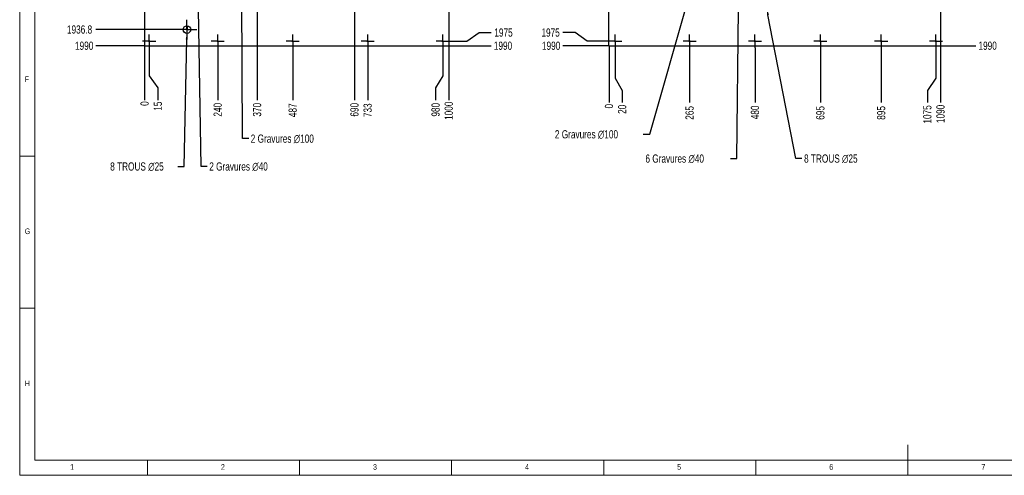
# Model space of a CAD drawing. Header units: millimetres. Extents: x 5 to 589, y 5 to 415.
# Tile 1 of 14: x 5 to 329, y 5 to 155. Entities that reach past the tile are written whole.
import ezdxf

# ---------------------------------------------------------------- set-up
doc = ezdxf.new("R2010")
doc.units = ezdxf.units.MM
doc.header["$PDSIZE"] = -1
doc.linetypes.add('CENTERX2', pattern=[20.32, 12.7, -2.54, 2.54, -2.54])
for name, color, linetype in [('COTES', 1, 'Continuous'), ('NOTES', 6, 'Continuous'), ('TRAIT-MIXTES', 3, 'CENTERX2')]:
    doc.layers.add(name, color=color, linetype=linetype)
doc.layers.add('TRAIT-FORT', color=4, linetype='Continuous', lineweight=25)
doc.styles.add('SLDTEXTSTYLE0', font='TXT', dxfattribs={"width": 0.75})
doc.dimstyles.new('SLDDIMSTYLE1', dxfattribs={"dimtxt": 2.7, "dimasz": 2, "dimexe": 0, "dimexo": 0.0625, "dimgap": 0.675, "dimtad": 0, "dimtih": 1, "dimtoh": 1, "dimdec": 1, "dimlfac": 10, "dimrnd": 1e-09, "dimzin": 12, "dimdsep": 46, "dimtxsty": 'SLDTEXTSTYLE0', "dimsah": 1, "dimcen": 0.09, "dimadec": 0, "dimazin": 3, "dimtfac": 1, "dimtdec": 1, "dimtofl": 0, "dimtmove": 0, "dimatfit": 3, "dimfxl": 1, "dimfrac": 2, "dimtolj": 1, "dimtzin": 12, "dimarcsym": 0})
doc.dimstyles.new('SLDDIMSTYLE2', dxfattribs={"dimtxt": 2.7, "dimasz": 0.333333, "dimexe": 0, "dimexo": 0.0625, "dimgap": 0.675, "dimtad": 0, "dimtih": 1, "dimtoh": 1, "dimdec": 0, "dimlfac": 10, "dimrnd": 1e-09, "dimdsep": 46, "dimtxsty": 'SLDTEXTSTYLE0', "dimblk1": 'ORIGIN', "dimblk2": 'ORIGIN', "dimsah": 1, "dimcen": 0.09, "dimadec": 0, "dimazin": 2, "dimtfac": 1, "dimtdec": 0, "dimtofl": 0, "dimtmove": 0, "dimatfit": 3, "dimldrblk": 'ORIGIN', "dimfxl": 1, "dimfrac": 2, "dimtolj": 1, "dimtzin": 12, "dimarcsym": 0})
doc.dimstyles.new('SLDDIMSTYLE3', dxfattribs={"dimtxt": 2.7, "dimasz": 2, "dimexe": 0, "dimexo": 0.0625, "dimgap": 0.675, "dimtad": 0, "dimtih": 1, "dimtoh": 1, "dimdec": 0, "dimlfac": 10, "dimrnd": 1e-09, "dimzin": 12, "dimdsep": 46, "dimtxsty": 'SLDTEXTSTYLE0', "dimsah": 1, "dimcen": 0.09, "dimadec": 0, "dimazin": 3, "dimtfac": 1, "dimtdec": 0, "dimtofl": 0, "dimtmove": 0, "dimatfit": 3, "dimfxl": 1, "dimfrac": 2, "dimtolj": 1, "dimtzin": 12, "dimarcsym": 0})
doc.dimstyles.new('SLDDIMSTYLE4', dxfattribs={"dimtxt": 2.7, "dimasz": 2, "dimexe": 0, "dimexo": 0.0625, "dimgap": 0.675, "dimtad": 0, "dimtih": 1, "dimtoh": 1, "dimdec": 0, "dimlfac": 10, "dimrnd": 1e-09, "dimzin": 12, "dimdsep": 46, "dimtxsty": 'SLDTEXTSTYLE0', "dimblk1": 'NONE', "dimsah": 1, "dimcen": 0, "dimadec": 0, "dimazin": 3, "dimtfac": 1, "dimtdec": 0, "dimtmove": 0, "dimatfit": 3, "dimldrblk": 'NONE', "dimfxl": 1, "dimfrac": 2, "dimtolj": 1, "dimtzin": 12, "dimarcsym": 0})

# ---------------------------------------------------------------- blocks, each defined once
blk = doc.blocks.new('_D_12')
at = {"layer": 'COTES', "color": 0, "lineweight": -2, "transparency": 16777216}
blk.add_line((56.67, 151.58), (30.08, 151.58), dxfattribs=at)
at = {"layer": 'Defpoints', "color": 0, "transparency": 16777216}
for p in [(46.07, 345.25), (30.08, 151.58), (56.74, 151.58)]:
    blk.add_point(p, dxfattribs=at)
at = {"layer": 'COTES', "color": 0, "transparency": 16777216, "insert": (24.68, 151.58), "char_height": 2.7, "attachment_point": 5, "style": 'SLDTEXTSTYLE0'}
blk.add_mtext('\\A1;1936.8', dxfattribs=at)
blk = doc.blocks.new('_D_13')
at = {"layer": 'COTES', "color": 0, "lineweight": -2, "transparency": 16777216}
blk.add_line((46.01, 146.25), (30.08, 146.25), dxfattribs=at)
at = {"layer": 'Defpoints', "color": 0, "transparency": 16777216}
for p in [(46.07, 345.25), (30.08, 146.25), (46.07, 146.25)]:
    blk.add_point(p, dxfattribs=at)
at = {"layer": 'COTES', "color": 0, "transparency": 16777216, "insert": (26.2, 146.25), "char_height": 2.7, "attachment_point": 5, "style": 'SLDTEXTSTYLE0'}
blk.add_mtext('\\A1;1990', dxfattribs=at)
blk = doc.blocks.new('_D_27')
at = {"layer": 'COTES', "color": 0, "lineweight": -2, "transparency": 16777216}
for p, q in [((152.02, 147.75), (156.02, 150.58)), ((156.02, 150.58), (160.02, 150.58)), ((146.3, 147.75), (152.02, 147.75))]:
    blk.add_line(p, q, dxfattribs=at)
at = {"layer": 'Defpoints', "color": 0, "transparency": 16777216}
for p in [(146.07, 345.25), (160.02, 150.58), (146.24, 147.75)]:
    blk.add_point(p, dxfattribs=at)
at = {"layer": 'COTES', "color": 0, "transparency": 16777216, "insert": (164.07, 150.58), "char_height": 2.7, "attachment_point": 5, "style": 'SLDTEXTSTYLE0'}
blk.add_mtext('\\A1;1975', dxfattribs=at)
blk = doc.blocks.new('_D_28')
at = {"layer": 'COTES', "color": 0, "lineweight": -2, "transparency": 16777216}
blk.add_line((146.13, 146.25), (160.02, 146.25), dxfattribs=at)
at = {"layer": 'Defpoints', "color": 0, "transparency": 16777216}
for p in [(146.07, 345.25), (146.07, 146.25), (160.02, 146.25)]:
    blk.add_point(p, dxfattribs=at)
at = {"layer": 'COTES', "color": 0, "transparency": 16777216, "insert": (163.9, 146.25), "char_height": 2.7, "attachment_point": 5, "style": 'SLDTEXTSTYLE0'}
blk.add_mtext('\\A1;1990', dxfattribs=at)
blk = doc.blocks.new('_D_41')
at = {"layer": 'COTES', "color": 0, "lineweight": -2, "transparency": 16777216}
blk.add_line((46.07, 146.19), (46.07, 128.41), dxfattribs=at)
at = {"layer": 'Defpoints', "color": 0, "transparency": 16777216}
for p in [(46.07, 146.25), (46.07, 146.25), (46.07, 128.41)]:
    blk.add_point(p, dxfattribs=at)
at = {"layer": 'COTES', "color": 0, "transparency": 16777216, "insert": (46.07, 127.23), "char_height": 2.7, "attachment_point": 5, "rotation": 90, "style": 'SLDTEXTSTYLE0'}
blk.add_mtext('\\A1;0', dxfattribs=at)
blk = doc.blocks.new('_Origin')
at = {"color": 0, "linetype": 'ByBlock', "lineweight": -2}
blk.add_line((0, 0), (-1, 0), dxfattribs=at)
blk.add_circle((0, 0), 0.5, dxfattribs=at)
blk = doc.blocks.new('_D_42')
at = {"layer": 'COTES', "color": 0, "lineweight": -2, "transparency": 16777216}
for p, q in [((47.57, 145.52), (47.57, 136.41)), ((47.57, 136.41), (50.4, 132.41)), ((50.4, 132.41), (50.4, 128.41))]:
    blk.add_line(p, q, dxfattribs=at)
at = {"layer": 'Defpoints', "color": 0, "transparency": 16777216}
for p in [(46.07, 146.25), (47.57, 145.58), (50.4, 128.41)]:
    blk.add_point(p, dxfattribs=at)
at = {"layer": 'COTES', "color": 0, "transparency": 16777216, "insert": (50.4, 126.39), "char_height": 2.7, "attachment_point": 5, "rotation": 90, "style": 'SLDTEXTSTYLE0'}
blk.add_mtext('\\A1;15', dxfattribs=at)
blk = doc.blocks.new('_D_43')
at = {"layer": 'COTES', "color": 0, "lineweight": -2, "transparency": 16777216}
blk.add_line((70.1, 145.52), (70.1, 128.41), dxfattribs=at)
at = {"layer": 'Defpoints', "color": 0, "transparency": 16777216}
for p in [(46.07, 146.25), (70.1, 145.58), (70.1, 128.41)]:
    blk.add_point(p, dxfattribs=at)
at = {"layer": 'COTES', "color": 0, "transparency": 16777216, "insert": (70.1, 125.21), "char_height": 2.7, "attachment_point": 5, "rotation": 90, "style": 'SLDTEXTSTYLE0'}
blk.add_mtext('\\A1;240', dxfattribs=at)
blk = doc.blocks.new('_D_44')
at = {"layer": 'COTES', "color": 0, "lineweight": -2, "transparency": 16777216}
blk.add_line((83.07, 164.69), (83.07, 128.41), dxfattribs=at)
at = {"layer": 'Defpoints', "color": 0, "transparency": 16777216}
for p in [(83.07, 164.75), (46.07, 146.25), (83.07, 128.41)]:
    blk.add_point(p, dxfattribs=at)
at = {"layer": 'COTES', "color": 0, "transparency": 16777216, "insert": (83.07, 125.21), "char_height": 2.7, "attachment_point": 5, "rotation": 90, "style": 'SLDTEXTSTYLE0'}
blk.add_mtext('\\A1;370', dxfattribs=at)
blk = doc.blocks.new('_D_45')
at = {"layer": 'COTES', "color": 0, "lineweight": -2, "transparency": 16777216}
blk.add_line((94.76, 145.52), (94.76, 128.41), dxfattribs=at)
at = {"layer": 'Defpoints', "color": 0, "transparency": 16777216}
for p in [(46.07, 146.25), (94.76, 145.58), (94.76, 128.41)]:
    blk.add_point(p, dxfattribs=at)
at = {"layer": 'COTES', "color": 0, "transparency": 16777216, "insert": (94.76, 125.04), "char_height": 2.7, "attachment_point": 5, "rotation": 90, "style": 'SLDTEXTSTYLE0'}
blk.add_mtext('\\A1;487', dxfattribs=at)
blk = doc.blocks.new('_D_46')
at = {"layer": 'COTES', "color": 0, "lineweight": -2, "transparency": 16777216}
blk.add_line((115.07, 164.69), (115.07, 128.41), dxfattribs=at)
at = {"layer": 'Defpoints', "color": 0, "transparency": 16777216}
for p in [(115.07, 164.75), (46.07, 146.25), (115.07, 128.41)]:
    blk.add_point(p, dxfattribs=at)
at = {"layer": 'COTES', "color": 0, "transparency": 16777216, "insert": (115.07, 125.21), "char_height": 2.7, "attachment_point": 5, "rotation": 90, "style": 'SLDTEXTSTYLE0'}
blk.add_mtext('\\A1;690', dxfattribs=at)
blk = doc.blocks.new('_D_47')
at = {"layer": 'COTES', "color": 0, "lineweight": -2, "transparency": 16777216}
blk.add_line((119.41, 145.52), (119.41, 128.41), dxfattribs=at)
at = {"layer": 'Defpoints', "color": 0, "transparency": 16777216}
for p in [(46.07, 146.25), (119.41, 145.58), (119.41, 128.41)]:
    blk.add_point(p, dxfattribs=at)
at = {"layer": 'COTES', "color": 0, "transparency": 16777216, "insert": (119.41, 125.04), "char_height": 2.7, "attachment_point": 5, "rotation": 90, "style": 'SLDTEXTSTYLE0'}
blk.add_mtext('\\A1;733', dxfattribs=at)
blk = doc.blocks.new('_D_48')
at = {"layer": 'COTES', "color": 0, "lineweight": -2, "transparency": 16777216}
for p, q in [((144.07, 145.52), (144.07, 136.41)), ((144.07, 136.41), (141.74, 132.41)), ((141.74, 132.41), (141.74, 128.41))]:
    blk.add_line(p, q, dxfattribs=at)
at = {"layer": 'Defpoints', "color": 0, "transparency": 16777216}
for p in [(46.07, 146.25), (144.07, 145.58), (141.74, 128.41)]:
    blk.add_point(p, dxfattribs=at)
at = {"layer": 'COTES', "color": 0, "transparency": 16777216, "insert": (141.74, 125.21), "char_height": 2.7, "attachment_point": 5, "rotation": 90, "style": 'SLDTEXTSTYLE0'}
blk.add_mtext('\\A1;980', dxfattribs=at)
blk = doc.blocks.new('_D_49')
at = {"layer": 'COTES', "color": 0, "lineweight": -2, "transparency": 16777216}
blk.add_line((146.07, 146.19), (146.07, 128.41), dxfattribs=at)
at = {"layer": 'Defpoints', "color": 0, "transparency": 16777216}
for p in [(46.07, 146.25), (146.07, 146.25), (146.07, 128.41)]:
    blk.add_point(p, dxfattribs=at)
at = {"layer": 'COTES', "color": 0, "transparency": 16777216, "insert": (146.07, 124.87), "char_height": 2.7, "attachment_point": 5, "rotation": 90, "style": 'SLDTEXTSTYLE0'}
blk.add_mtext('\\A1;1000', dxfattribs=at)
blk = doc.blocks.new('_D_50')
at = {"layer": 'COTES', "color": 0, "lineweight": -2, "transparency": 16777216}
for p, q in [((77.86, 187.08), (77.92, 177.08)), ((78.29, 115.71), (77.93, 175.08)), ((80.29, 115.71), (78.29, 115.71))]:
    blk.add_line(p, q, dxfattribs=at)
at = {"layer": 'COTES', "color": 0, "transparency": 16777216}
blk.add_solid([(78.26, 175.08), (77.6, 175.07), (77.92, 177.08)], dxfattribs=at)
at = {"layer": 'Defpoints', "color": 0, "transparency": 16777216}
for p in [(77.86, 187.08), (77.92, 177.08)]:
    blk.add_point(p, dxfattribs=at)
at = {"layer": 'COTES', "color": 0, "transparency": 16777216, "insert": (80.96, 117.06), "char_height": 2.7, "attachment_point": 1, "style": 'SLDTEXTSTYLE0'}
blk.add_mtext('\\A1;2 Gravures ∅100', dxfattribs=at)
blk = doc.blocks.new('_None')
blk = doc.blocks.new('_D_51')
at = {"layer": 'COTES', "color": 0, "lineweight": -2, "transparency": 16777216}
for p, q in [((63.65, 164.34), (63.72, 160.34)), ((64.65, 106.56), (63.76, 158.34)), ((66.65, 106.56), (64.65, 106.56))]:
    blk.add_line(p, q, dxfattribs=at)
at = {"layer": 'COTES', "color": 0, "transparency": 16777216}
blk.add_solid([(64.09, 158.35), (63.42, 158.34), (63.72, 160.34)], dxfattribs=at)
at = {"layer": 'Defpoints', "color": 0, "transparency": 16777216}
for p in [(63.65, 164.34), (63.72, 160.34)]:
    blk.add_point(p, dxfattribs=at)
at = {"layer": 'COTES', "color": 0, "transparency": 16777216, "insert": (67.32, 107.91), "char_height": 2.7, "attachment_point": 1, "style": 'SLDTEXTSTYLE0'}
blk.add_mtext('\\A1;2 Gravures ∅40', dxfattribs=at)
blk = doc.blocks.new('_D_53')
at = {"layer": 'COTES', "color": 0, "lineweight": -2, "transparency": 16777216}
for p, q in [((60.01, 152.83), (59.96, 150.33)), ((59.04, 106.56), (59.92, 148.33)), ((57.04, 106.56), (59.04, 106.56))]:
    blk.add_line(p, q, dxfattribs=at)
at = {"layer": 'COTES', "color": 0, "transparency": 16777216}
blk.add_solid([(59.58, 148.33), (60.25, 148.32), (59.96, 150.33)], dxfattribs=at)
at = {"layer": 'Defpoints', "color": 0, "transparency": 16777216}
for p in [(60.01, 152.83), (59.96, 150.33)]:
    blk.add_point(p, dxfattribs=at)
at = {"layer": 'COTES', "color": 0, "transparency": 16777216, "insert": (34.76, 107.91), "char_height": 2.7, "attachment_point": 1, "style": 'SLDTEXTSTYLE0'}
blk.add_mtext('\\A1;8 TROUS ∅25', dxfattribs=at)
blk = doc.blocks.new('SW_CENTERMARKSYMBOL_0')
at = {"layer": 'TRAIT-MIXTES', "color": 0}
for p, q in [((-2, 0), (-2.17, 0)), ((0, 0), (-2, 0)), ((0, 2), (0, 2.17)), ((0, 0), (0, 2)), ((0, 0), (0, -2)), ((0, 0), (2, 0)), ((2, 0), (2.17, 0)), ((0, -2), (0, -2.17))]:
    blk.add_line(p, q, dxfattribs=at)
blk = doc.blocks.new('SW_CENTERMARKSYMBOL_2')
at = {"layer": 'TRAIT-MIXTES', "color": 0}
for p, q in [((-2, 0), (-2.17, 0)), ((0, 0), (-2, 0)), ((0, 2), (0, 2.17)), ((0, 0), (0, 2)), ((0, 0), (0, -2)), ((0, 0), (2, 0)), ((2, 0), (2.17, 0)), ((0, -2), (0, -2.17))]:
    blk.add_line(p, q, dxfattribs=at)
blk = doc.blocks.new('SW_CENTERMARKSYMBOL_3')
at = {"layer": 'TRAIT-MIXTES', "color": 0}
for p, q in [((-2, 0), (-2.17, 0)), ((0, 0), (-2, 0)), ((0, 2), (0, 2.17)), ((0, 0), (0, 2)), ((0, 0), (0, -2)), ((0, 0), (2, 0)), ((2, 0), (2.17, 0)), ((0, -2), (0, -2.17))]:
    blk.add_line(p, q, dxfattribs=at)
blk = doc.blocks.new('SW_CENTERMARKSYMBOL_4')
at = {"layer": 'TRAIT-MIXTES', "color": 0}
for p, q in [((-2, 0), (-2.17, 0)), ((0, 0), (-2, 0)), ((0, 2), (0, 2.17)), ((0, 0), (0, 2)), ((0, 0), (0, -2)), ((0, 0), (2, 0)), ((2, 0), (2.17, 0)), ((0, -2), (0, -2.17))]:
    blk.add_line(p, q, dxfattribs=at)
blk = doc.blocks.new('SW_CENTERMARKSYMBOL_5')
at = {"layer": 'TRAIT-MIXTES', "color": 0}
for p, q in [((-2, 0), (-2.17, 0)), ((0, 0), (-2, 0)), ((0, 2), (0, 2.17)), ((0, 0), (0, 2)), ((0, 0), (0, -2)), ((0, 0), (2, 0)), ((2, 0), (2.17, 0)), ((0, -2), (0, -2.17))]:
    blk.add_line(p, q, dxfattribs=at)
blk = doc.blocks.new('SW_CENTERMARKSYMBOL_53')
at = {"layer": 'TRAIT-MIXTES', "color": 0}
for p, q in [((0, 2), (0, 3.25)), ((-2, 0), (-3.25, 0)), ((0, 0), (-2, 0)), ((0, 0), (0, 2)), ((0, 0), (0, -2)), ((0, 0), (2, 0)), ((2, 0), (3.25, 0)), ((0, -2), (0, -3.25))]:
    blk.add_line(p, q, dxfattribs=at)
blk = doc.blocks.new('_D_124')
at = {"layer": 'COTES', "color": 0, "lineweight": -2, "transparency": 16777216}
for p, q in [((187.6, 150.58), (183.6, 150.58)), ((191.6, 147.75), (187.6, 150.58)), ((198.52, 147.75), (191.6, 147.75))]:
    blk.add_line(p, q, dxfattribs=at)
at = {"layer": 'Defpoints', "color": 0, "transparency": 16777216}
for p in [(198.75, 345.25), (183.6, 150.58), (198.58, 147.75)]:
    blk.add_point(p, dxfattribs=at)
at = {"layer": 'COTES', "color": 0, "transparency": 16777216, "insert": (179.55, 150.58), "char_height": 2.7, "attachment_point": 5, "style": 'SLDTEXTSTYLE0'}
blk.add_mtext('\\A1;1975', dxfattribs=at)
blk = doc.blocks.new('_D_125')
at = {"layer": 'COTES', "color": 0, "lineweight": -2, "transparency": 16777216}
blk.add_line((198.69, 146.25), (183.6, 146.25), dxfattribs=at)
at = {"layer": 'Defpoints', "color": 0, "transparency": 16777216}
for p in [(198.75, 345.25), (183.6, 146.25), (198.75, 146.25)]:
    blk.add_point(p, dxfattribs=at)
at = {"layer": 'COTES', "color": 0, "transparency": 16777216, "insert": (179.72, 146.25), "char_height": 2.7, "attachment_point": 5, "style": 'SLDTEXTSTYLE0'}
blk.add_mtext('\\A1;1990', dxfattribs=at)
blk = doc.blocks.new('_D_140')
at = {"layer": 'COTES', "color": 0, "lineweight": -2, "transparency": 16777216}
blk.add_line((307.81, 146.25), (319.36, 146.25), dxfattribs=at)
at = {"layer": 'Defpoints', "color": 0, "transparency": 16777216}
for p in [(307.75, 345.25), (307.75, 146.25), (319.36, 146.25)]:
    blk.add_point(p, dxfattribs=at)
at = {"layer": 'COTES', "color": 0, "transparency": 16777216, "insert": (323.24, 146.25), "char_height": 2.7, "attachment_point": 5, "style": 'SLDTEXTSTYLE0'}
blk.add_mtext('\\A1;1990', dxfattribs=at)
blk = doc.blocks.new('_D_141')
at = {"layer": 'COTES', "color": 0, "lineweight": -2, "transparency": 16777216}
blk.add_line((198.75, 146.19), (198.75, 127.55), dxfattribs=at)
at = {"layer": 'Defpoints', "color": 0, "transparency": 16777216}
for p in [(198.75, 146.25), (198.75, 146.25), (198.75, 127.55)]:
    blk.add_point(p, dxfattribs=at)
at = {"layer": 'COTES', "color": 0, "transparency": 16777216, "insert": (198.75, 126.37), "char_height": 2.7, "attachment_point": 5, "rotation": 90, "style": 'SLDTEXTSTYLE0'}
blk.add_mtext('\\A1;0', dxfattribs=at)
blk = doc.blocks.new('_D_142')
at = {"layer": 'COTES', "color": 0, "lineweight": -2, "transparency": 16777216}
for p, q in [((200.75, 145.52), (200.75, 135.55)), ((200.75, 135.55), (203.08, 131.55)), ((203.08, 131.55), (203.08, 127.55))]:
    blk.add_line(p, q, dxfattribs=at)
at = {"layer": 'Defpoints', "color": 0, "transparency": 16777216}
for p in [(198.75, 146.25), (200.75, 145.58), (203.08, 127.55)]:
    blk.add_point(p, dxfattribs=at)
at = {"layer": 'COTES', "color": 0, "transparency": 16777216, "insert": (203.08, 125.36), "char_height": 2.7, "attachment_point": 5, "rotation": 90, "style": 'SLDTEXTSTYLE0'}
blk.add_mtext('\\A1;20', dxfattribs=at)
blk = doc.blocks.new('_D_143')
at = {"layer": 'COTES', "color": 0, "lineweight": -2, "transparency": 16777216}
blk.add_line((225.25, 145.52), (225.25, 127.55), dxfattribs=at)
at = {"layer": 'Defpoints', "color": 0, "transparency": 16777216}
for p in [(198.75, 146.25), (225.25, 145.58), (225.25, 127.55)]:
    blk.add_point(p, dxfattribs=at)
at = {"layer": 'COTES', "color": 0, "transparency": 16777216, "insert": (225.25, 124.17), "char_height": 2.7, "attachment_point": 5, "rotation": 90, "style": 'SLDTEXTSTYLE0'}
blk.add_mtext('\\A1;265', dxfattribs=at)
blk = doc.blocks.new('_D_144')
at = {"layer": 'COTES', "color": 0, "lineweight": -2, "transparency": 16777216}
blk.add_line((246.75, 145.52), (246.75, 127.55), dxfattribs=at)
at = {"layer": 'Defpoints', "color": 0, "transparency": 16777216}
for p in [(198.75, 146.25), (246.75, 145.58), (246.75, 127.55)]:
    blk.add_point(p, dxfattribs=at)
at = {"layer": 'COTES', "color": 0, "transparency": 16777216, "insert": (246.75, 124.34), "char_height": 2.7, "attachment_point": 5, "rotation": 90, "style": 'SLDTEXTSTYLE0'}
blk.add_mtext('\\A1;480', dxfattribs=at)
blk = doc.blocks.new('_D_145')
at = {"layer": 'COTES', "color": 0, "lineweight": -2, "transparency": 16777216}
blk.add_line((268.25, 145.52), (268.25, 127.55), dxfattribs=at)
at = {"layer": 'Defpoints', "color": 0, "transparency": 16777216}
for p in [(198.75, 146.25), (268.25, 145.58), (268.25, 127.55)]:
    blk.add_point(p, dxfattribs=at)
at = {"layer": 'COTES', "color": 0, "transparency": 16777216, "insert": (268.25, 124.17), "char_height": 2.7, "attachment_point": 5, "rotation": 90, "style": 'SLDTEXTSTYLE0'}
blk.add_mtext('\\A1;695', dxfattribs=at)
blk = doc.blocks.new('_D_146')
at = {"layer": 'COTES', "color": 0, "lineweight": -2, "transparency": 16777216}
blk.add_line((288.25, 145.52), (288.25, 127.55), dxfattribs=at)
at = {"layer": 'Defpoints', "color": 0, "transparency": 16777216}
for p in [(198.75, 146.25), (288.25, 145.58), (288.25, 127.55)]:
    blk.add_point(p, dxfattribs=at)
at = {"layer": 'COTES', "color": 0, "transparency": 16777216, "insert": (288.25, 124.17), "char_height": 2.7, "attachment_point": 5, "rotation": 90, "style": 'SLDTEXTSTYLE0'}
blk.add_mtext('\\A1;895', dxfattribs=at)
blk = doc.blocks.new('_D_147')
at = {"layer": 'COTES', "color": 0, "lineweight": -2, "transparency": 16777216}
for p, q in [((306.25, 145.52), (306.25, 135.55)), ((306.25, 135.55), (303.42, 131.55)), ((303.42, 131.55), (303.42, 127.55))]:
    blk.add_line(p, q, dxfattribs=at)
at = {"layer": 'Defpoints', "color": 0, "transparency": 16777216}
for p in [(198.75, 146.25), (306.25, 145.58), (303.42, 127.55)]:
    blk.add_point(p, dxfattribs=at)
at = {"layer": 'COTES', "color": 0, "transparency": 16777216, "insert": (303.42, 123.67), "char_height": 2.7, "attachment_point": 5, "rotation": 90, "style": 'SLDTEXTSTYLE0'}
blk.add_mtext('\\A1;1075', dxfattribs=at)
blk = doc.blocks.new('_D_148')
at = {"layer": 'COTES', "color": 0, "lineweight": -2, "transparency": 16777216}
blk.add_line((307.75, 146.19), (307.75, 127.55), dxfattribs=at)
at = {"layer": 'Defpoints', "color": 0, "transparency": 16777216}
for p in [(198.75, 146.25), (307.75, 146.25), (307.75, 127.55)]:
    blk.add_point(p, dxfattribs=at)
at = {"layer": 'COTES', "color": 0, "transparency": 16777216, "insert": (307.75, 123.84), "char_height": 2.7, "attachment_point": 5, "rotation": 90, "style": 'SLDTEXTSTYLE0'}
blk.add_mtext('\\A1;1090', dxfattribs=at)
blk = doc.blocks.new('_D_149')
at = {"layer": 'COTES', "color": 0, "lineweight": -2, "transparency": 16777216}
for p, q in [((250.17, 160.86), (250.64, 158.41)), ((260.13, 109.16), (251.02, 156.44)), ((262.2, 109.16), (260.13, 109.16))]:
    blk.add_line(p, q, dxfattribs=at)
at = {"layer": 'COTES', "color": 0, "transparency": 16777216}
blk.add_solid([(251.35, 156.51), (250.7, 156.38), (250.64, 158.41)], dxfattribs=at)
at = {"layer": 'Defpoints', "color": 0, "transparency": 16777216}
for p in [(250.17, 160.86), (250.64, 158.41)]:
    blk.add_point(p, dxfattribs=at)
at = {"layer": 'COTES', "color": 0, "transparency": 16777216, "insert": (262.88, 110.51), "char_height": 2.7, "attachment_point": 1, "style": 'SLDTEXTSTYLE0'}
blk.add_mtext('\\A1;8 TROUS ∅25', dxfattribs=at)
blk = doc.blocks.new('_D_150')
at = {"layer": 'COTES', "color": 0, "lineweight": -2, "transparency": 16777216}
for p, q in [((241.39, 164.34), (241.34, 160.34)), ((240.73, 109.16), (241.32, 158.34)), ((238.73, 109.16), (240.73, 109.16))]:
    blk.add_line(p, q, dxfattribs=at)
at = {"layer": 'COTES', "color": 0, "transparency": 16777216}
blk.add_solid([(240.98, 158.35), (241.65, 158.34), (241.34, 160.34)], dxfattribs=at)
at = {"layer": 'Defpoints', "color": 0, "transparency": 16777216}
for p in [(241.39, 164.34), (241.34, 160.34)]:
    blk.add_point(p, dxfattribs=at)
at = {"layer": 'COTES', "color": 0, "transparency": 16777216, "insert": (210.72, 110.51), "char_height": 2.7, "attachment_point": 1, "style": 'SLDTEXTSTYLE0'}
blk.add_mtext('\\A1;6 Gravures ∅40', dxfattribs=at)
blk = doc.blocks.new('_D_151')
at = {"layer": 'COTES', "color": 0, "lineweight": -2, "transparency": 16777216}
for p, q in [((231.92, 186.89), (229.21, 177.26)), ((212.22, 117.14), (228.66, 175.34)), ((209.98, 117.14), (212.22, 117.14))]:
    blk.add_line(p, q, dxfattribs=at)
at = {"layer": 'COTES', "color": 0, "transparency": 16777216}
blk.add_solid([(228.34, 175.43), (228.98, 175.25), (229.21, 177.26)], dxfattribs=at)
at = {"layer": 'Defpoints', "color": 0, "transparency": 16777216}
for p in [(231.92, 186.89), (229.21, 177.26)]:
    blk.add_point(p, dxfattribs=at)
at = {"layer": 'COTES', "color": 0, "transparency": 16777216, "insert": (180.96, 118.49), "char_height": 2.7, "attachment_point": 1, "style": 'SLDTEXTSTYLE0'}
blk.add_mtext('\\A1;2 Gravures ∅100', dxfattribs=at)
blk = doc.blocks.new('SW_CENTERMARKSYMBOL_90')
at = {"layer": 'TRAIT-MIXTES', "color": 0}
for p, q in [((-2, 0), (-2.17, 0)), ((0, 0), (-2, 0)), ((0, 2), (0, 2.17)), ((0, 0), (0, 2)), ((0, 0), (0, -2)), ((0, 0), (2, 0)), ((2, 0), (2.17, 0)), ((0, -2), (0, -2.17))]:
    blk.add_line(p, q, dxfattribs=at)
blk = doc.blocks.new('SW_CENTERMARKSYMBOL_106')
at = {"layer": 'TRAIT-MIXTES', "color": 0}
for p, q in [((-2, 0), (-2.17, 0)), ((0, 0), (-2, 0)), ((0, 2), (0, 2.17)), ((0, 0), (0, 2)), ((0, 0), (0, -2)), ((0, 0), (2, 0)), ((2, 0), (2.17, 0)), ((0, -2), (0, -2.17))]:
    blk.add_line(p, q, dxfattribs=at)
blk = doc.blocks.new('SW_CENTERMARKSYMBOL_107')
at = {"layer": 'TRAIT-MIXTES', "color": 0}
for p, q in [((-2, 0), (-2.17, 0)), ((0, 0), (-2, 0)), ((0, 2), (0, 2.17)), ((0, 0), (0, 2)), ((0, 0), (0, -2)), ((0, 0), (2, 0)), ((2, 0), (2.17, 0)), ((0, -2), (0, -2.17))]:
    blk.add_line(p, q, dxfattribs=at)
blk = doc.blocks.new('SW_CENTERMARKSYMBOL_108')
at = {"layer": 'TRAIT-MIXTES', "color": 0}
for p, q in [((-2, 0), (-2.17, 0)), ((0, 0), (-2, 0)), ((0, 2), (0, 2.17)), ((0, 0), (0, 2)), ((0, 0), (0, -2)), ((0, 0), (2, 0)), ((2, 0), (2.17, 0)), ((0, -2), (0, -2.17))]:
    blk.add_line(p, q, dxfattribs=at)
blk = doc.blocks.new('SW_CENTERMARKSYMBOL_109')
at = {"layer": 'TRAIT-MIXTES', "color": 0}
for p, q in [((-2, 0), (-2.17, 0)), ((0, 0), (-2, 0)), ((0, 2), (0, 2.17)), ((0, 0), (0, 2)), ((0, 0), (0, -2)), ((0, 0), (2, 0)), ((2, 0), (2.17, 0)), ((0, -2), (0, -2.17))]:
    blk.add_line(p, q, dxfattribs=at)
blk = doc.blocks.new('SW_CENTERMARKSYMBOL_110')
at = {"layer": 'TRAIT-MIXTES', "color": 0}
for p, q in [((-2, 0), (-2.17, 0)), ((0, 0), (-2, 0)), ((0, 2), (0, 2.17)), ((0, 0), (0, 2)), ((0, 0), (0, -2)), ((0, 0), (2, 0)), ((2, 0), (2.17, 0)), ((0, -2), (0, -2.17))]:
    blk.add_line(p, q, dxfattribs=at)

msp = doc.modelspace()

# ---------------------------------------------------------------- linework, layer by layer
at = {"lineweight": 18}
for p, q in [((5, 415), (5, 5)), ((10, 410), (10, 10)), ((5, 110), (10, 110)), ((10, 60), (5, 60)), ((297, 5), (297, 15)), ((10, 10), (584, 10)), ((47, 5), (47, 10)), ((97, 10), (97, 5)), ((147, 5), (147, 10)), ((197, 10), (197, 5)), ((247, 5), (247, 10)), ((5, 5), (589, 5))]:
    msp.add_line(p, q, dxfattribs=at)
at = {"layer": 'TRAIT-FORT', "lineweight": 25}
for p, q in [((46.07, 345.255), (46.07, 146.255)), ((146.069, 345.255), (146.069, 146.255)), ((198.748, 146.255), (198.748, 345.255)), ((307.748, 345.255), (307.748, 146.255)), ((46.07, 146.255), (146.069, 146.255)), ((198.748, 146.255), (307.748, 146.255))]:
    msp.add_line(p, q, dxfattribs=at)
for centre, radius in [((59.986, 151.576), 1.25), ((47.57, 147.755), 0.17), ((70.101, 147.755), 0.17), ((94.757, 147.755), 0.17), ((119.414, 147.755), 0.17), ((144.07, 147.755), 0.17), ((200.748, 147.755), 0.17), ((225.248, 147.755), 0.17), ((246.748, 147.755), 0.17), ((268.248, 147.755), 0.17), ((288.248, 147.755), 0.17), ((306.248, 147.755), 0.17)]:
    msp.add_circle(centre, radius, dxfattribs=at)

# ---------------------------------------------------------------- block references
at = {"layer": 'TRAIT-MIXTES'}
for name, p in [('SW_CENTERMARKSYMBOL_53', (59.986, 151.576)), ('SW_CENTERMARKSYMBOL_0', (47.57, 147.755)), ('SW_CENTERMARKSYMBOL_5', (70.101, 147.755)), ('SW_CENTERMARKSYMBOL_4', (94.757, 147.755)), ('SW_CENTERMARKSYMBOL_3', (119.414, 147.755)), ('SW_CENTERMARKSYMBOL_2', (144.07, 147.755)), ('SW_CENTERMARKSYMBOL_110', (200.748, 147.755)), ('SW_CENTERMARKSYMBOL_109', (225.248, 147.755)), ('SW_CENTERMARKSYMBOL_108', (246.748, 147.755)), ('SW_CENTERMARKSYMBOL_107', (268.248, 147.755)), ('SW_CENTERMARKSYMBOL_90', (288.248, 147.755)), ('SW_CENTERMARKSYMBOL_106', (306.248, 147.755))]:
    msp.add_blockref(name, p, dxfattribs=at)

# ---------------------------------------------------------------- texts
at = {"layer": 'NOTES', "char_height": 1.852, "attachment_point": 1, "style": 'SLDTEXTSTYLE0'}
for s, insert in [('F', (6.667, 136.168)), ('G', (6.667, 86.168)), ('H', (6.667, 36.168)), ('1', (21.583, 8.668)), ('2', (71.167, 8.668)), ('3', (121.167, 8.668)), ('4', (171.167, 8.668)), ('5', (221.167, 8.668)), ('6', (271.167, 8.668)), ('7', (321.167, 8.668))]:
    msp.add_mtext(s, dxfattribs=dict(at, insert=insert))

# ---------------------------------------------------------------- dimensions: what is measured, and where the dimension line sits
at = {"layer": 'COTES'}
for feature_location, offset, dtype, origin, dimstyle, picture, middle in [((56.736, 151.576), (-26.654, 0), 0, (46.07, 345.255), 'SLDDIMSTYLE1', '_D_12', (24.682, 151.576)), ((46.07, 146.255), (-15.988, 0), 0, (46.07, 345.255), 'SLDDIMSTYLE1', '_D_13', (26.201, 146.255)), ((146.24, 147.755), (13.778, 2.829), 0, (146.069, 345.255), 'SLDDIMSTYLE3', '_D_27', (164.068, 150.584)), ((146.069, 146.255), (13.949, 0), 0, (146.069, 345.255), 'SLDDIMSTYLE3', '_D_28', (163.899, 146.255)), ((198.578, 147.755), (-14.98, 2.829), 0, (198.748, 345.255), 'SLDDIMSTYLE3', '_D_124', (179.548, 150.584)), ((198.748, 146.255), (-15.15, 0), 0, (198.748, 345.255), 'SLDDIMSTYLE3', '_D_125', (179.717, 146.255)), ((307.748, 146.255), (11.614, 0), 0, (307.748, 345.255), 'SLDDIMSTYLE3', '_D_140', (323.243, 146.255)), ((83.07, 164.755), (0, -36.343), 1, (46.07, 146.255), 'SLDDIMSTYLE3', '_D_44', (83.07, 125.205)), ((115.07, 164.755), (0, -36.343), 1, (46.07, 146.255), 'SLDDIMSTYLE3', '_D_46', (115.07, 125.205)), ((46.070168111, 146.254658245), (0, -17.84338748), 1, (46.070168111, 146.254658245), 'SLDDIMSTYLE2', '_D_41', (46.070168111, 127.230020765)), ((47.57, 145.585), (2.829, -17.173), 1, (46.07, 146.255), 'SLDDIMSTYLE3', '_D_42', (50.399, 126.386)), ((70.101, 145.585), (0, -17.173), 1, (46.07, 146.255), 'SLDDIMSTYLE3', '_D_43', (70.101, 125.205)), ((94.757, 145.585), (0, -17.173), 1, (46.07, 146.255), 'SLDDIMSTYLE3', '_D_45', (94.757, 125.036)), ((119.414, 145.585), (0, -17.173), 1, (46.07, 146.255), 'SLDDIMSTYLE3', '_D_47', (119.414, 125.036)), ((144.07, 145.585), (-2.33, -17.173), 1, (46.07, 146.255), 'SLDDIMSTYLE3', '_D_48', (141.74, 125.205)), ((146.069, 146.255), (0, -17.843), 1, (46.07, 146.255), 'SLDDIMSTYLE3', '_D_49', (146.069, 124.868)), ((198.748241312, 146.254658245), (0, -18.704850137), 1, (198.748241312, 146.254658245), 'SLDDIMSTYLE2', '_D_141', (198.748241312, 126.368558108)), ((200.748, 145.585), (2.329, -18.035), 1, (198.748, 146.255), 'SLDDIMSTYLE3', '_D_142', (203.077, 125.356)), ((225.248, 145.585), (0, -18.035), 1, (198.748, 146.255), 'SLDDIMSTYLE3', '_D_143', (225.248, 124.175)), ((246.748, 145.585), (0, -18.035), 1, (198.748, 146.255), 'SLDDIMSTYLE3', '_D_144', (246.748, 124.344)), ((268.248, 145.585), (0, -18.035), 1, (198.748, 146.255), 'SLDDIMSTYLE3', '_D_145', (268.248, 124.175)), ((288.248, 145.585), (0, -18.035), 1, (198.748, 146.255), 'SLDDIMSTYLE3', '_D_146', (288.248, 124.175)), ((306.248, 145.585), (-2.829, -18.035), 1, (198.748, 146.255), 'SLDDIMSTYLE3', '_D_147', (303.419, 123.669)), ((307.748, 146.255), (0, -18.705), 1, (198.748, 146.255), 'SLDDIMSTYLE3', '_D_148', (307.748, 123.837))]:
    dim = msp.add_ordinate_dim(feature_location=feature_location, offset=offset, dtype=dtype, origin=origin, dimstyle=dimstyle, dxfattribs=at)
    dim.commit()
    dim.dimension.update_dxf_attribs({"geometry": picture, "text_midpoint": middle})
for p1, p2, text, picture, middle in [((77.856, 187.076), (77.917, 177.076), '2 Gravures <>', '_D_50', (95.138, 115.709)), ((231.924, 186.888), (229.205, 177.264), '2 Gravures <>', '_D_151', (195.132, 117.143)), ((63.652, 164.341), (63.721, 160.341), '2 Gravures <>', '_D_51', (80.989, 106.565)), ((241.388, 164.341), (241.341, 160.341), '6 Gravures <>', '_D_150', (224.39, 109.159)), ((250.172, 160.864), (250.645, 158.409), '8 TROUS <>', '_D_149', (273.677, 109.159)), ((60.013, 152.826), (59.96, 150.327), '8 TROUS <>', '_D_53', (45.561, 106.565))]:
    dim = msp.add_diameter_dim_2p(p1=p1, p2=p2, text=text, dimstyle='SLDDIMSTYLE4', dxfattribs=at)
    dim.commit()
    dim.dimension.update_dxf_attribs({"geometry": picture, "text_midpoint": middle, "dimtype": 163})

doc.saveas('drawing.dxf')
